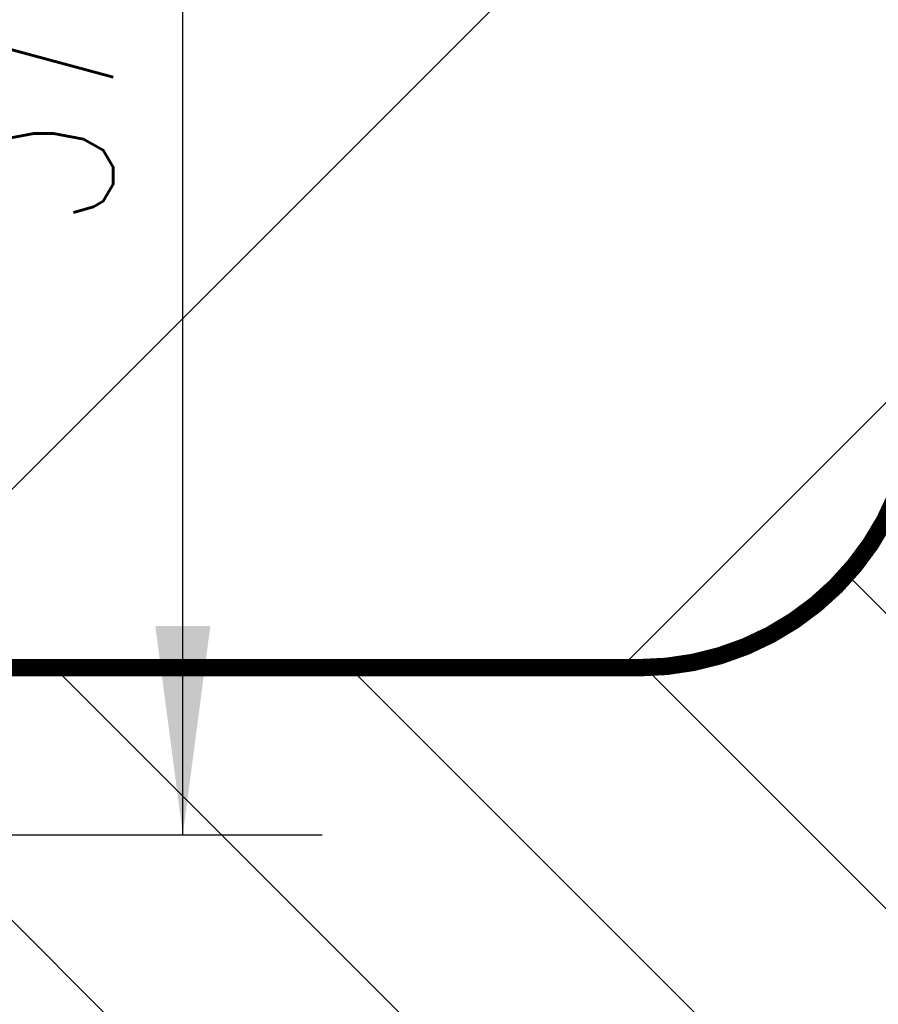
# Model space of a CAD drawing. Header units: inches. Extents: x 71 to 912, y 11 to 605.
# Tile 39 of 94: x 236 to 248, y 251 to 265. Entities that reach past the tile are written whole.
import ezdxf

# ---------------------------------------------------------------- set-up
doc = ezdxf.new("R2010")
doc.units = ezdxf.units.IN
doc.layers.add('1', color=7, linetype='Continuous')
doc.styles.add('CONVERTER_12', font='txt.shx', dxfattribs={"width": 0.63})

# ---------------------------------------------------------------- blocks, each defined once
blk = doc.blocks.new('E8021-96570_pcb__1', base_point=(115.5700000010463, 95.77000044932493))
at = {"layer": '1', "linetype": 'Continuous'}
h = blk.add_hatch(dxfattribs=at)
h.set_pattern_fill('_USER', color=1, angle=45, pattern_type=0)
h.set_pattern_definition([(45, (0, 0), (-0.7071067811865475, 0.7071067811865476), [])])
edge = h.paths.add_edge_path()
edge.add_line((697.2300000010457, 400.4000004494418), (673.2000000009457, 400.4000004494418))
edge.add_arc((673.2000000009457, 396.4000004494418), 4, 90, 180)
edge.add_line((669.2000000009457, 396.4000004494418), (669.2000000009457, 224.4000004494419))
edge.add_arc((673.2000000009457, 224.4000004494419), 4, 180, 270)
edge.add_line((673.2000000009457, 220.4000004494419), (697.2300000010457, 220.4000004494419))
edge.add_line((697.2300000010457, 220.4000004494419), (697.2300000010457, 95.77000044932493))
edge.add_line((697.2300000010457, 95.77000044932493), (413.9072226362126, 95.77000044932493))
edge.add_arc((406.4000000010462, 88.42891004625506), 10.5, 44.35896565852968, 135.6410343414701)
edge.add_line((398.8927773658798, 95.77000044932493), (316.7373705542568, 95.77000044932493))
edge.add_arc((308.3749708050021, 89.42017600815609), 10.50000000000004, 37.21050780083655, 142.7894921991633)
edge.add_line((300.0125710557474, 95.77000044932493), (115.5700000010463, 95.77000044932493))
edge.add_line((115.5700000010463, 95.77000044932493), (115.5700000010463, 220.4000004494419))
edge.add_line((115.5700000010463, 220.4000004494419), (139.6000000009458, 220.4000004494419))
edge.add_arc((139.6000000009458, 224.4000004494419), 4, 270, 360)
edge.add_line((143.6000000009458, 224.4000004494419), (143.6000000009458, 396.4000004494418))
edge.add_arc((139.6000000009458, 396.4000004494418), 4, 0, 90)
edge.add_line((139.6000000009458, 400.4000004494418), (115.5700000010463, 400.4000004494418))
edge.add_line((115.5700000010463, 400.4000004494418), (115.5700000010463, 525.0300004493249))
edge.add_line((115.5700000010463, 525.0300004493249), (300.0127332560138, 525.0300004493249))
edge.add_arc((308.3750000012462, 531.3800000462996), 10.49999999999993, 217.2117079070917, 322.7882920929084)
edge.add_line((316.7372667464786, 525.0300004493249), (325.2327773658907, 525.0300004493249))
edge.add_arc((332.7400000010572, 532.3710908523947), 10.49999999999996, 224.358965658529, 315.6410343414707)
edge.add_line((340.2472226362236, 525.0300004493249), (472.5527773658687, 525.0300004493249))
edge.add_arc((480.0600000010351, 532.3710908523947), 10.49999999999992, 224.3589656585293, 315.6410343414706)
edge.add_line((487.5672226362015, 525.0300004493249), (697.2300000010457, 525.0300004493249))
edge.add_line((697.2300000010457, 525.0300004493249), (697.2300000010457, 400.4000004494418))
edge = h.paths.add_edge_path(flags=16)
edge.add_arc((188.9200000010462, 477.2200004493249), 4, 270, 360)
edge.add_line((192.9200000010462, 477.2200004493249), (192.9200000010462, 514.2200004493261))
edge.add_arc((188.9200000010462, 514.2200004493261), 4, 0, 90)
edge.add_line((188.9200000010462, 518.2200004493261), (181.9200000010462, 518.2200004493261))
edge.add_arc((181.9200000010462, 514.2200004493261), 4, 90, 180)
edge.add_line((177.9200000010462, 514.2200004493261), (177.9200000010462, 477.2200004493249))
edge.add_arc((181.9200000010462, 477.2200004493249), 4, 180, 270)
edge.add_line((181.9200000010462, 473.2200004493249), (188.9200000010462, 473.2200004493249))
edge = h.paths.add_edge_path(flags=16)
edge.add_arc((336.2400000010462, 514.2200004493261), 4, 0, 90)
edge.add_line((336.2400000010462, 518.2200004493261), (329.2400000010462, 518.2200004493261))
edge.add_arc((329.2400000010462, 514.2200004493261), 4, 90, 180)
edge.add_line((325.2400000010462, 514.2200004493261), (325.2400000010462, 477.2200004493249))
edge.add_arc((329.2400000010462, 477.2200004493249), 4, 180, 270)
edge.add_line((329.2400000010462, 473.2200004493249), (336.2400000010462, 473.2200004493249))
edge.add_arc((336.2400000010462, 477.2200004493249), 4, 270, 360)
edge.add_line((340.2400000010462, 477.2200004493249), (340.2400000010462, 514.2200004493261))
edge = h.paths.add_edge_path(flags=16)
edge.add_arc((181.9200000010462, 143.5800004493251), 4, 90, 180)
edge.add_line((177.9200000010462, 143.5800004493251), (177.9200000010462, 106.5800004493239))
edge.add_arc((181.9200000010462, 106.5800004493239), 4, 180, 270)
edge.add_line((181.9200000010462, 102.5800004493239), (188.9200000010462, 102.5800004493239))
edge.add_arc((188.9200000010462, 106.5800004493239), 4, 270, 360)
edge.add_line((192.9200000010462, 106.5800004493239), (192.9200000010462, 143.5800004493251))
edge.add_arc((188.9200000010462, 143.5800004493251), 4, 0, 90)
edge.add_line((188.9200000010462, 147.5800004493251), (181.9200000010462, 147.5800004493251))
edge = h.paths.add_edge_path(flags=16)
edge.add_arc((336.2400000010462, 106.5800004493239), 4, 270, 360)
edge.add_line((340.2400000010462, 106.5800004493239), (340.2400000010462, 143.5800004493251))
edge.add_arc((336.2400000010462, 143.5800004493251), 4, 0, 90)
edge.add_line((336.2400000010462, 147.5800004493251), (329.2400000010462, 147.5800004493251))
edge.add_arc((329.2400000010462, 143.5800004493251), 4, 90, 180)
edge.add_line((325.2400000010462, 143.5800004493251), (325.2400000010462, 106.5800004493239))
edge.add_arc((329.2400000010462, 106.5800004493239), 4, 180, 270)
edge.add_line((329.2400000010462, 102.5800004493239), (336.2400000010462, 102.5800004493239))
edge = h.paths.add_edge_path(flags=16)
edge.add_arc((483.5600000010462, 514.2200004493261), 4, 0, 90)
edge.add_line((483.5600000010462, 518.2200004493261), (476.5600000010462, 518.2200004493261))
edge.add_arc((476.5600000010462, 514.2200004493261), 4, 90, 180)
edge.add_line((472.5600000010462, 514.2200004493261), (472.5600000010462, 477.2200004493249))
edge.add_arc((476.5600000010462, 477.2200004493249), 4, 180, 270)
edge.add_line((476.5600000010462, 473.2200004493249), (483.5600000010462, 473.2200004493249))
edge.add_arc((483.5600000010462, 477.2200004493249), 4, 270, 360)
edge.add_line((487.5600000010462, 477.2200004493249), (487.5600000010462, 514.2200004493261))
edge = h.paths.add_edge_path(flags=16)
edge.add_arc((630.8800000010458, 477.2200004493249), 4, 270, 360)
edge.add_line((634.8800000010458, 477.2200004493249), (634.8800000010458, 514.2200004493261))
edge.add_arc((630.8800000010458, 514.2200004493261), 4, 0, 90)
edge.add_line((630.8800000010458, 518.2200004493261), (623.8800000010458, 518.2200004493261))
edge.add_arc((623.8800000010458, 514.2200004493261), 4, 90, 180)
edge.add_line((619.8800000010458, 514.2200004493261), (619.8800000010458, 477.2200004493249))
edge.add_arc((623.8800000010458, 477.2200004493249), 4, 180, 270)
edge.add_line((623.8800000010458, 473.2200004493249), (630.8800000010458, 473.2200004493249))
edge = h.paths.add_edge_path(flags=16)
edge.add_arc((483.5600000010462, 143.5800004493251), 4, 0, 90)
edge.add_line((483.5600000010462, 147.5800004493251), (476.5600000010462, 147.5800004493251))
edge.add_arc((476.5600000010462, 143.5800004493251), 4, 90, 180)
edge.add_line((472.5600000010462, 143.5800004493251), (472.5600000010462, 106.5800004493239))
edge.add_arc((476.5600000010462, 106.5800004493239), 4, 180, 270)
edge.add_line((476.5600000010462, 102.5800004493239), (483.5600000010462, 102.5800004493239))
edge.add_arc((483.5600000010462, 106.5800004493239), 4, 270, 360)
edge.add_line((487.5600000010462, 106.5800004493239), (487.5600000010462, 143.5800004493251))
edge = h.paths.add_edge_path(flags=16)
edge.add_arc((630.8800000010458, 106.5800004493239), 4, 270, 360)
edge.add_line((634.8800000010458, 106.5800004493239), (634.8800000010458, 143.5800004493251))
edge.add_arc((630.8800000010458, 143.5800004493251), 4, 0, 90)
edge.add_line((630.8800000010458, 147.5800004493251), (623.8800000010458, 147.5800004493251))
edge.add_arc((623.8800000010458, 143.5800004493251), 4, 90, 180)
edge.add_line((619.8800000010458, 143.5800004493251), (619.8800000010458, 106.5800004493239))
edge.add_arc((623.8800000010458, 106.5800004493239), 4, 180, 270)
edge.add_line((623.8800000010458, 102.5800004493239), (630.8800000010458, 102.5800004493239))
edge = h.paths.add_edge_path(flags=16)
edge.add_line((416.7300000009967, 220.6000004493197), (396.0700000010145, 220.600000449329))
edge.add_line((396.0700000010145, 220.600000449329), (396.0700000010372, 199.260000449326))
edge.add_line((396.0700000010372, 199.260000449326), (396.0700000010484, 106.5800004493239))
edge.add_arc((392.0700000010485, 106.5800004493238), 3.999999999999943, -89.9999999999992, 7.958078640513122e-13, ccw=False)
edge.add_line((392.0700000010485, 102.5800004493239), (347.0700000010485, 102.5800004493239))
edge.add_arc((347.070000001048, 106.5800004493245), 4.000000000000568, 180.0000000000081, 270.00000000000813, ccw=False)
edge.add_line((343.0700000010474, 106.5800004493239), (343.0700000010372, 199.260000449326))
edge.add_line((343.0700000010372, 199.260000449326), (343.0700000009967, 220.6000004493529))
edge.add_line((343.0700000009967, 220.6000004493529), (322.4100000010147, 220.6000004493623))
edge.add_line((322.4100000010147, 220.6000004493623), (322.4100000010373, 199.260000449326))
edge.add_line((322.4100000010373, 199.260000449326), (322.4100000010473, 106.5800004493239))
edge.add_arc((318.4100000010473, 106.5800004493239), 4, 270, 360, ccw=False)
edge.add_line((318.4100000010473, 102.5800004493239), (273.4100000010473, 102.5800004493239))
edge.add_arc((273.4100000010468, 106.5800004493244), 4.000000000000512, 180.0000000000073, 270.00000000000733, ccw=False)
edge.add_line((269.4100000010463, 106.5800004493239), (269.4100000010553, 199.260000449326))
edge.add_line((269.4100000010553, 199.260000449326), (269.4100000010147, 220.6000004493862))
edge.add_line((269.4100000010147, 220.6000004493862), (248.7500000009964, 220.6000004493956))
edge.add_line((248.7500000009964, 220.6000004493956), (248.750000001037, 199.260000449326))
edge.add_line((248.750000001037, 199.260000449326), (248.7500000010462, 106.5800004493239))
edge.add_arc((244.7500000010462, 106.5800004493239), 4, 270, 360, ccw=False)
edge.add_line((244.7500000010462, 102.5800004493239), (199.7500000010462, 102.5800004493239))
edge.add_arc((199.7500000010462, 106.5800004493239), 4, 180, 270, ccw=False)
edge.add_line((195.7500000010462, 106.5800004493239), (195.750000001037, 199.260000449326))
edge.add_line((195.750000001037, 199.260000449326), (195.7500000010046, 220.6000004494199))
edge.add_line((195.7500000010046, 220.6000004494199), (175.0900000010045, 220.6000004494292))
edge.add_line((175.0900000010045, 220.6000004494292), (175.0900000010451, 199.260000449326))
edge.add_line((175.0900000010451, 199.260000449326), (175.0900000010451, 106.5800004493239))
edge.add_arc((171.0900000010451, 106.5800004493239), 4, 270, 360, ccw=False)
edge.add_line((171.0900000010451, 102.5800004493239), (126.0900000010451, 102.5800004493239))
edge.add_arc((126.0900000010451, 106.5800004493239), 4, 180, 270, ccw=False)
edge.add_line((122.0900000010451, 106.5800004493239), (122.0900000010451, 199.260000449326))
edge.add_arc((126.0900000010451, 199.260000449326), 4, 90, 180, ccw=False)
edge.add_line((126.0900000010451, 203.260000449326), (147.7900000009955, 203.260000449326))
edge.add_line((147.7900000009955, 203.260000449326), (147.7900000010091, 233.4000004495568))
edge.add_line((147.7900000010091, 233.4000004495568), (147.7900000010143, 245.0000004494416))
edge.add_line((147.7900000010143, 245.0000004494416), (147.7900000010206, 258.8000004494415))
edge.add_line((147.7900000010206, 258.8000004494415), (147.7900000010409, 304.0000004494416))
edge.add_line((147.7900000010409, 304.0000004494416), (147.7900000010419, 305.8318607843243))
edge.add_arc((150.7900000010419, 305.8318607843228), 2.999999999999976, 130.4160598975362, 179.9999999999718, ccw=False)
edge.add_arc((146.9000000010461, 310.4000004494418), 2.99999999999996, 49.583940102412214, 310.41605989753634, ccw=False)
edge.add_arc((150.7900000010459, 314.9681401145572), 2.999999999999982, 179.9999999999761, 229.5839401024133, ccw=False)
edge.add_line((147.7900000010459, 314.9681401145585), (147.7900000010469, 316.8000004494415))
edge.add_line((147.7900000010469, 316.8000004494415), (147.7900000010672, 362.0000004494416))
edge.add_line((147.7900000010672, 362.0000004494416), (147.7900000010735, 375.8000004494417))
edge.add_line((147.7900000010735, 375.8000004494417), (147.7900000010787, 387.4000004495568))
edge.add_line((147.7900000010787, 387.4000004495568), (147.7900000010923, 417.540000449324))
edge.add_line((147.7900000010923, 417.540000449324), (126.0900000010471, 417.540000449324))
edge.add_arc((126.0900000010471, 421.540000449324), 4, 180, 270, ccw=False)
edge.add_line((122.0900000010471, 421.540000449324), (122.0900000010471, 514.2200004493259))
edge.add_arc((126.0900000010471, 514.2200004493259), 4, 90, 180, ccw=False)
edge.add_line((126.0900000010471, 518.2200004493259), (171.0900000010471, 518.2200004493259))
edge.add_arc((171.0900000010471, 514.2200004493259), 4, 0, 90, ccw=False)
edge.add_line((175.0900000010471, 514.2200004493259), (175.0900000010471, 421.540000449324))
edge.add_line((175.0900000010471, 421.540000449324), (175.0900000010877, 400.2000004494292))
edge.add_line((175.0900000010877, 400.2000004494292), (195.7500000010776, 400.2000004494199))
edge.add_line((195.7500000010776, 400.2000004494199), (195.7500000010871, 421.540000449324))
edge.add_line((195.7500000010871, 421.540000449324), (195.7500000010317, 514.2200004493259))
edge.add_arc((199.7500000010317, 514.2200004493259), 4, 90, 180, ccw=False)
edge.add_line((199.7500000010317, 518.2200004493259), (244.7500000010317, 518.2200004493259))
edge.add_arc((244.7500000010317, 514.2200004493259), 4, 0, 90, ccw=False)
edge.add_line((248.7500000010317, 514.2200004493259), (248.750000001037, 421.540000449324))
edge.add_line((248.750000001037, 421.540000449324), (248.7500000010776, 400.2000004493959))
edge.add_line((248.7500000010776, 400.2000004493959), (269.4100000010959, 400.2000004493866))
edge.add_line((269.4100000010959, 400.2000004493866), (269.4100000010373, 421.540000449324))
edge.add_line((269.4100000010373, 421.540000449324), (269.4100000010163, 514.2200004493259))
edge.add_arc((273.4100000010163, 514.2200004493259), 4, 90, 180, ccw=False)
edge.add_line((273.4100000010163, 518.2200004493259), (318.4100000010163, 518.2200004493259))
edge.add_arc((318.4100000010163, 514.2200004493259), 4, 0, 90, ccw=False)
edge.add_line((322.4100000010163, 514.2200004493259), (322.4100000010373, 421.540000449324))
edge.add_line((322.4100000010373, 421.540000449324), (322.4100000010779, 400.2000004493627))
edge.add_line((322.4100000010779, 400.2000004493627), (343.0700000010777, 400.2000004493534))
edge.add_line((343.0700000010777, 400.2000004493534), (343.0700000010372, 421.540000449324))
edge.add_line((343.0700000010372, 421.540000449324), (343.0700000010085, 514.2200004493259))
edge.add_arc((347.0700000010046, 514.2200004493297), 3.999999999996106, 90.00000000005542, 180.0000000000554, ccw=False)
edge.add_line((347.0700000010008, 518.2200004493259), (392.0700000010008, 518.2200004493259))
edge.add_arc((392.0700000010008, 514.2200004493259), 4, 0, 90, ccw=False)
edge.add_line((396.0700000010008, 514.2200004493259), (396.0700000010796, 421.540000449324))
edge.add_line((396.0700000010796, 421.540000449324), (396.0700000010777, 400.2000004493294))
edge.add_line((396.0700000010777, 400.2000004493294), (416.7300000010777, 400.2000004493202))
edge.add_line((416.7300000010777, 400.2000004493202), (416.7300000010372, 421.540000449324))
edge.add_line((416.7300000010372, 421.540000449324), (416.7300000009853, 514.2200004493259))
edge.add_arc((420.7300000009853, 514.2200004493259), 4, 90, 180, ccw=False)
edge.add_line((420.7300000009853, 518.2200004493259), (465.7300000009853, 518.2200004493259))
edge.add_arc((465.7300000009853, 514.2200004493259), 4, 0, 90, ccw=False)
edge.add_line((469.7300000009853, 514.2200004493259), (469.7300000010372, 421.540000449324))
edge.add_line((469.7300000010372, 421.540000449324), (469.7300000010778, 400.2000004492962))
edge.add_line((469.7300000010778, 400.2000004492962), (490.3900000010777, 400.2000004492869))
edge.add_line((490.3900000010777, 400.2000004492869), (490.3900000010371, 421.540000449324))
edge.add_line((490.3900000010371, 421.540000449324), (490.3900000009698, 514.2200004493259))
edge.add_arc((494.3900000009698, 514.2200004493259), 4, 90, 180, ccw=False)
edge.add_line((494.3900000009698, 518.2200004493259), (539.3900000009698, 518.2200004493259))
edge.add_arc((539.3900000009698, 514.2200004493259), 4, 0, 90, ccw=False)
edge.add_line((543.3900000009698, 514.2200004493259), (543.3900000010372, 421.540000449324))
edge.add_line((543.3900000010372, 421.540000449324), (543.3900000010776, 400.2000004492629))
edge.add_line((543.3900000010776, 400.2000004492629), (564.0500000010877, 400.2000004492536))
edge.add_line((564.0500000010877, 400.2000004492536), (564.0500000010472, 421.540000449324))
edge.add_line((564.0500000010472, 421.540000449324), (564.0500000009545, 514.2200004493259))
edge.add_arc((568.0500000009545, 514.2200004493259), 4, 90, 180, ccw=False)
edge.add_line((568.0500000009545, 518.2200004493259), (613.0500000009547, 518.2200004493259))
edge.add_arc((613.0500000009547, 514.2200004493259), 4, 0, 90, ccw=False)
edge.add_line((617.0500000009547, 514.2200004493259), (617.0500000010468, 421.540000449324))
edge.add_line((617.0500000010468, 421.540000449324), (617.0500000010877, 400.200000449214))
edge.add_line((617.0500000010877, 400.200000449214), (637.7100000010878, 400.2000004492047))
edge.add_line((637.7100000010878, 400.2000004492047), (637.7100000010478, 421.540000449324))
edge.add_line((637.7100000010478, 421.540000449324), (637.7100000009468, 514.2200004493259))
edge.add_arc((641.7100000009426, 514.2200004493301), 3.999999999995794, 90.00000000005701, 180.0000000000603, ccw=False)
edge.add_line((641.7100000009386, 518.2200004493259), (686.7100000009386, 518.2200004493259))
edge.add_arc((686.7100000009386, 514.2200004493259), 4, 0, 90, ccw=False)
edge.add_line((690.7100000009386, 514.2200004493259), (690.7100000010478, 421.540000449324))
edge.add_arc((686.7100000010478, 421.540000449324), 4, 269.9999999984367, 360, ccw=False)
edge.add_line((686.7100000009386, 417.540000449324), (665.0100000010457, 417.540000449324))
edge.add_line((665.0100000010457, 417.540000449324), (665.0100000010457, 387.4000004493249))
edge.add_line((665.0100000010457, 387.4000004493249), (665.0100000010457, 375.8000004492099))
edge.add_line((665.0100000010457, 375.8000004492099), (665.0100000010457, 362.0000004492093))
edge.add_line((665.0100000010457, 362.0000004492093), (665.0100000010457, 317.8000004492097))
edge.add_line((665.0100000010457, 317.8000004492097), (665.0100000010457, 314.968140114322))
edge.add_arc((662.0100000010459, 314.9681401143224), 2.999999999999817, 310.4160598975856, 359.9999999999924, ccw=False)
edge.add_arc((665.9000000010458, 310.4000004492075), 2.999999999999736, -130.4160598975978, 130.4160598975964, ccw=False)
edge.add_arc((662.0100000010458, 305.8318607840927), 2.999999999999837, 6.480149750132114e-12, 49.583940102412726, ccw=False)
edge.add_line((665.0100000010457, 305.831860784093), (665.0100000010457, 303.0000004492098))
edge.add_line((665.0100000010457, 303.0000004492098), (665.0100000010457, 258.8000004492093))
edge.add_line((665.0100000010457, 258.8000004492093), (665.0100000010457, 245.0000004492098))
edge.add_line((665.0100000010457, 245.0000004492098), (665.0100000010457, 233.400000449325))
edge.add_line((665.0100000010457, 233.400000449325), (665.0100000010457, 203.260000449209))
edge.add_line((665.0100000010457, 203.260000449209), (686.7100000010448, 203.260000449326))
edge.add_arc((686.7100000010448, 199.260000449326), 4, 0, 90, ccw=False)
edge.add_line((690.7100000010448, 199.260000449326), (690.7100000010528, 106.5800004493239))
edge.add_arc((686.7100000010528, 106.5800004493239), 4, 270, 360, ccw=False)
edge.add_line((686.7100000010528, 102.5800004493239), (641.7100000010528, 102.5800004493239))
edge.add_arc((641.7100000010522, 106.5800004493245), 4.000000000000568, 180.0000000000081, 270.00000000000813, ccw=False)
edge.add_line((637.7100000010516, 106.5800004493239), (637.7100000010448, 199.260000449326))
edge.add_line((637.7100000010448, 199.260000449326), (637.7100000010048, 220.6000004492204))
edge.add_line((637.7100000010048, 220.6000004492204), (617.0500000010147, 220.6000004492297))
edge.add_line((617.0500000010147, 220.6000004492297), (617.0500000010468, 199.260000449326))
edge.add_line((617.0500000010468, 199.260000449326), (617.0500000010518, 106.5800004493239))
edge.add_arc((613.0500000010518, 106.5800004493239), 4, 270, 360, ccw=False)
edge.add_line((613.0500000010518, 102.5800004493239), (568.0500000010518, 102.5800004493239))
edge.add_arc((568.0500000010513, 106.5800004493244), 4.000000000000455, 180.0000000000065, 270.0000000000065, ccw=False)
edge.add_line((564.0500000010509, 106.5800004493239), (564.0500000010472, 199.260000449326))
edge.add_line((564.0500000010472, 199.260000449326), (564.0500000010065, 220.6000004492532))
edge.add_line((564.0500000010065, 220.6000004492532), (543.3900000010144, 220.6000004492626))
edge.add_line((543.3900000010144, 220.6000004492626), (543.3900000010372, 199.260000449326))
edge.add_line((543.3900000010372, 199.260000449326), (543.3900000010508, 106.5800004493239))
edge.add_arc((539.3900000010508, 106.5800004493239), 4, 270, 360, ccw=False)
edge.add_line((539.3900000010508, 102.5800004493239), (494.3900000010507, 102.5800004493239))
edge.add_arc((494.3900000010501, 106.5800004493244), 4.00000000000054, 180.0000000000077, 270.00000000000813, ccw=False)
edge.add_line((490.3900000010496, 106.5800004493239), (490.3900000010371, 199.260000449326))
edge.add_line((490.3900000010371, 199.260000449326), (490.3900000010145, 220.6000004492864))
edge.add_line((490.3900000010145, 220.6000004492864), (469.7300000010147, 220.6000004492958))
edge.add_line((469.7300000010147, 220.6000004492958), (469.7300000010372, 199.260000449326))
edge.add_line((469.7300000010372, 199.260000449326), (469.7300000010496, 106.5800004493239))
edge.add_arc((465.7300000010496, 106.5800004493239), 4, 270, 360, ccw=False)
edge.add_line((465.7300000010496, 102.5800004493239), (420.7300000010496, 102.5800004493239))
edge.add_arc((420.730000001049, 106.5800004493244), 4.00000000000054, 180.0000000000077, 270.00000000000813, ccw=False)
edge.add_line((416.7300000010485, 106.5800004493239), (416.7300000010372, 199.260000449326))
edge.add_line((416.7300000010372, 199.260000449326), (416.7300000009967, 220.6000004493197))
edge = h.paths.add_edge_path(flags=16)
edge.add_arc((118.7900000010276, 508.5200004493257), 3, 0, 360)
edge = h.paths.add_edge_path(flags=16)
edge.add_arc((185.4200000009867, 467.8800004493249), 3, 0, 360)
edge = h.paths.add_edge_path(flags=16)
edge.add_arc((118.7900000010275, 412.400000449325), 3, 0, 360)
edge = h.paths.add_edge_path(flags=16)
edge.add_arc((185.4200000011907, 408.4700000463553), 8, 0, 360)
edge = h.paths.add_edge_path(flags=16)
edge.add_arc((266.1100000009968, 508.5200004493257), 3, 0, 360)
edge = h.paths.add_edge_path(flags=16)
edge.add_arc((332.7400000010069, 467.8800004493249), 3, 0, 360)
edge = h.paths.add_edge_path(flags=16)
edge.add_arc((266.1100000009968, 412.400000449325), 3, 0, 360)
edge = h.paths.add_edge_path(flags=16)
edge.add_arc((118.7900000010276, 208.4000004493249), 3, 0, 360)
edge = h.paths.add_edge_path(flags=16)
edge.add_arc((185.4200000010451, 152.920000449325), 3, 0, 360)
edge = h.paths.add_edge_path(flags=16)
edge.add_arc((118.7900000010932, 105.280000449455), 1.509999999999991, 0, 360)
edge = h.paths.add_edge_path(flags=16)
edge.add_arc((118.7900000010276, 112.2800004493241), 3, 0, 360)
edge = h.paths.add_edge_path(flags=16)
edge.add_arc((266.1100000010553, 208.4000004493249), 3, 0, 360)
edge = h.paths.add_edge_path(flags=16)
edge.add_arc((266.1100000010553, 112.2800004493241), 3, 0, 360)
edge = h.paths.add_edge_path(flags=16)
edge.add_arc((332.7400000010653, 152.920000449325), 3, 0, 360)
edge = h.paths.add_edge_path(flags=16)
edge.add_arc((413.4300000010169, 508.5200004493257), 3, 0, 360)
edge = h.paths.add_edge_path(flags=16)
edge.add_arc((406.3999708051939, 514.4001760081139), 6, 0, 360)
edge = h.paths.add_edge_path(flags=16)
edge.add_arc((546.6900000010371, 508.5200004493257), 3, 0, 360)
edge = h.paths.add_edge_path(flags=16)
edge.add_arc((480.0600000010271, 467.8800004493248), 3, 0, 360)
edge = h.paths.add_edge_path(flags=16)
edge.add_arc((546.6900000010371, 412.400000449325), 3, 0, 360)
edge = h.paths.add_edge_path(flags=16)
edge.add_arc((413.4300000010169, 412.400000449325), 3, 0, 360)
edge = h.paths.add_edge_path(flags=16)
edge.add_arc((694.0100000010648, 508.5200004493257), 3, 0, 360)
edge = h.paths.add_edge_path(flags=16)
edge.add_arc((627.3800000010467, 467.8800004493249), 3, 0, 360)
edge = h.paths.add_edge_path(flags=16)
edge.add_arc((694.0100000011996, 515.5200004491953), 1.510000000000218, 0, 360)
edge = h.paths.add_edge_path(flags=16)
edge.add_arc((627.3800000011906, 408.4700000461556), 8, 0, 360)
edge = h.paths.add_edge_path(flags=16)
edge.add_arc((694.0100000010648, 412.400000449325), 3, 0, 360)
edge = h.paths.add_edge_path(flags=16)
edge.add_arc((546.6900000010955, 208.4000004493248), 3, 0, 360)
edge = h.paths.add_edge_path(flags=16)
edge.add_arc((413.4300000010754, 208.4000004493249), 3, 0, 360)
edge = h.paths.add_edge_path(flags=16)
edge.add_arc((406.400000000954, 106.4000004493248), 6, 0, 360)
edge = h.paths.add_edge_path(flags=16)
edge.add_arc((413.4300000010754, 112.2800004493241), 3, 0, 360)
edge = h.paths.add_edge_path(flags=16)
edge.add_arc((406.3999708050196, 127.9001760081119), 8, 0, 360)
edge = h.paths.add_edge_path(flags=16)
edge.add_arc((480.0600000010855, 152.9200004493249), 3, 0, 360)
edge = h.paths.add_edge_path(flags=16)
edge.add_arc((546.6900000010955, 112.2800004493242), 3, 0, 360)
edge = h.paths.add_edge_path(flags=16)
edge.add_arc((694.0100000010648, 208.4000004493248), 3, 0, 360)
edge = h.paths.add_edge_path(flags=16)
edge.add_arc((627.3800000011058, 152.9200004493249), 3, 0, 360)
edge = h.paths.add_edge_path(flags=16)
edge.add_arc((694.0100000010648, 112.280000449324), 3, 0, 360)
h = blk.add_hatch(dxfattribs=at)
h.set_pattern_fill('_USER', color=6, scale=8, angle=45, pattern_type=0)
h.set_pattern_definition([(45, (0, 0), (-5.65685424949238, 5.656854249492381), [])])
edge = h.paths.add_edge_path()
edge.add_line((248.7500000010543, 303.0000004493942), (248.7500000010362, 300.4000004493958))
edge.add_line((248.7500000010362, 300.4000004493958), (248.7500000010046, 265.400000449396))
edge.add_line((248.7500000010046, 265.400000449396), (248.7500000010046, 259.8000004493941))
edge.add_arc((244.7500000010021, 259.8000004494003), 4.000000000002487, 269.9999999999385, 359.99999999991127, ccw=False)
edge.add_line((244.7500000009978, 255.8000004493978), (234.9642970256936, 255.8000004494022))
edge.add_arc((234.964297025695, 258.8000004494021), 2.999999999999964, 219.4418020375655, 269.99999999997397, ccw=False)
edge.add_arc((228.3999996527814, 253.4000004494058), 5.500000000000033, 39.44180203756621, 132.4188620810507)
edge.add_line((224.6899996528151, 257.4602836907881), (224.6899996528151, 307.0000004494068))
edge.add_line((224.6899996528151, 307.0000004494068), (244.7500000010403, 307.0000004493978))
edge.add_arc((244.7500000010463, 303.0000004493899), 4.000000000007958, 6.178879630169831e-11, 90.00000000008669, ccw=False)
h = blk.add_hatch(dxfattribs=at)
h.set_pattern_fill('_USER', color=1, scale=3, angle=135, pattern_type=0)
h.set_pattern_definition([(135, (0, 0), (-2.121320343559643, -2.121320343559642), [])])
edge = h.paths.add_edge_path()
edge.add_arc((577.8357029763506, 258.8000004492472), 2.999999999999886, 269.9999999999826, 320.5581979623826)
edge.add_arc((584.4000003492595, 253.400000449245), 5.500000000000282, 47.58113791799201, 140.5581979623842, ccw=False)
edge.add_arc((584.4000003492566, 253.4000004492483), 5.499999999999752, 39.44180203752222, 47.58113791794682, ccw=False)
edge.add_arc((590.9642977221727, 258.8000004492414), 3.000000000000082, 219.4418020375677, 269.9999999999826)
edge.add_line((590.9642977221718, 255.8000004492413), (599.9418854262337, 255.8000004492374))
edge.add_arc((600.7100000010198, 252.9000004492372), 2.999999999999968, 104.8351115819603, 435.1648884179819)
edge.add_line((601.4781145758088, 255.8000004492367), (613.5100003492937, 255.8000004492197))
edge.add_line((613.5100003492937, 255.8000004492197), (625.3418854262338, 255.8000004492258))
edge.add_arc((626.1100000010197, 252.9000004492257), 2.999999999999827, 104.8351115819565, 435.1648884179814)
edge.add_line((626.8781145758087, 255.8000004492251), (638.9100003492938, 255.8000004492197))
edge.add_line((638.9100003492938, 255.8000004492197), (650.7418854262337, 255.8000004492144))
edge.add_arc((651.5100000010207, 252.9000004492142), 3.000000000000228, 104.8351115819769, 435.1648884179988)
edge.add_line((652.2781145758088, 255.8000004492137), (662.0100000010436, 255.8000004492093))
edge.add_arc((662.0100000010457, 258.8000004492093), 2.999999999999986, 269.9999999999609, 360)
edge.add_line((665.0100000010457, 258.8000004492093), (665.0100000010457, 245.0000004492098))
edge.add_arc((661.0100000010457, 245.0000004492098), 4, 0, 89.99999999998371)
edge.add_line((661.0100000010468, 249.0000004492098), (588.5821050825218, 249.0000004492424))
edge.add_arc((588.5821050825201, 246.0000004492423), 3.000000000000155, 89.99999999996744, 119.4729316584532)
edge.add_arc((584.4000003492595, 253.400000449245), 5.499999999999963, 240.527068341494, 299.4729316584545, ccw=False)
edge.add_arc((580.2178956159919, 246.0000004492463), 3.000000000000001, 60.52706834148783, 89.99999999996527)
edge.add_line((580.2178956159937, 249.0000004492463), (568.050000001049, 249.0000004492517))
edge.add_arc((568.0500000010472, 245.0000004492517), 4, 89.99999999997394, 180)
edge.add_line((564.0500000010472, 245.0000004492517), (564.0500000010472, 233.400000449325))
edge.add_arc((568.0500000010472, 233.400000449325), 4, 180, 270)
edge.add_line((568.0500000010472, 229.400000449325), (661.0100000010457, 229.400000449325))
edge.add_arc((661.0100000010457, 233.400000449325), 4, 270, 360)
edge.add_line((665.0100000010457, 233.400000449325), (665.0100000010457, 203.260000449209))
edge.add_line((665.0100000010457, 203.260000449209), (641.7100000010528, 203.260000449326))
edge.add_arc((641.7100000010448, 199.260000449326), 4, 89.99999999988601, 180)
edge.add_line((637.7100000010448, 199.260000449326), (637.7100000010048, 220.6000004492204))
edge.add_line((637.7100000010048, 220.6000004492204), (617.0500000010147, 220.6000004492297))
edge.add_line((617.0500000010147, 220.6000004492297), (617.0500000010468, 199.260000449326))
edge.add_arc((613.0500000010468, 199.260000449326), 4, 0, 90)
edge.add_line((613.0500000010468, 203.260000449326), (568.0500000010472, 203.260000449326))
edge.add_arc((568.0500000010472, 199.260000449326), 4, 90, 180)
edge.add_line((564.0500000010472, 199.260000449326), (564.0500000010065, 220.6000004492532))
edge.add_line((564.0500000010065, 220.6000004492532), (543.3900000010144, 220.6000004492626))
edge.add_line((543.3900000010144, 220.6000004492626), (543.3900000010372, 199.260000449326))
edge.add_arc((539.3900000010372, 199.260000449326), 4, 0, 90)
edge.add_line((539.3900000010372, 203.260000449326), (494.3900000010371, 203.260000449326))
edge.add_arc((494.3900000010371, 199.260000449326), 4, 90, 180)
edge.add_line((490.3900000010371, 199.260000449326), (490.3900000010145, 220.6000004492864))
edge.add_line((490.3900000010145, 220.6000004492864), (469.7300000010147, 220.6000004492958))
edge.add_line((469.7300000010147, 220.6000004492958), (469.7300000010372, 199.260000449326))
edge.add_arc((465.7300000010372, 199.260000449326), 4, 0, 90)
edge.add_line((465.7300000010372, 203.260000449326), (420.7300000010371, 203.260000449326))
edge.add_arc((420.7300000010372, 199.260000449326), 4, 90.00000000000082, 180)
edge.add_line((416.7300000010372, 199.260000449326), (416.7300000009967, 220.6000004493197))
edge.add_line((416.7300000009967, 220.6000004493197), (396.0700000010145, 220.600000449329))
edge.add_line((396.0700000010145, 220.600000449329), (396.0700000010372, 199.260000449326))
edge.add_arc((392.0700000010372, 199.260000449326), 4, 0, 90)
edge.add_line((392.0700000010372, 203.260000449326), (347.0700000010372, 203.260000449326))
edge.add_arc((347.0700000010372, 199.260000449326), 4, 90, 180)
edge.add_line((343.0700000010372, 199.260000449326), (343.0700000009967, 220.6000004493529))
edge.add_line((343.0700000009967, 220.6000004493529), (322.4100000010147, 220.6000004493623))
edge.add_line((322.4100000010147, 220.6000004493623), (322.4100000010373, 199.260000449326))
edge.add_arc((318.4100000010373, 199.260000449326), 4, 0, 90)
edge.add_line((318.4100000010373, 203.260000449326), (273.4100000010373, 203.260000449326))
edge.add_arc((273.4100000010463, 199.260000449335), 3.999999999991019, 90.00000000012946, 180.0000000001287)
edge.add_line((269.4100000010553, 199.260000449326), (269.4100000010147, 220.6000004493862))
edge.add_line((269.4100000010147, 220.6000004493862), (248.7500000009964, 220.6000004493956))
edge.add_line((248.7500000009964, 220.6000004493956), (248.750000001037, 199.260000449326))
edge.add_arc((244.750000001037, 199.260000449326), 4, 0, 90)
edge.add_line((244.750000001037, 203.260000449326), (199.7500000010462, 203.260000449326))
edge.add_arc((199.750000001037, 199.260000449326), 4, 89.9999999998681, 180)
edge.add_line((195.750000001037, 199.260000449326), (195.7500000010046, 220.6000004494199))
edge.add_line((195.7500000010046, 220.6000004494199), (175.0900000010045, 220.6000004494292))
edge.add_line((175.0900000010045, 220.6000004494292), (175.0900000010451, 199.260000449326))
edge.add_arc((171.0900000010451, 199.260000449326), 4, 0, 90.00000000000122)
edge.add_line((171.090000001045, 203.260000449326), (147.7900000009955, 203.260000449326))
edge.add_line((147.7900000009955, 203.260000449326), (147.7900000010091, 233.4000004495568))
edge.add_arc((151.7900000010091, 233.400000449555), 4, 179.9999999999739, 269.9999999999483)
edge.add_line((151.7900000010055, 229.400000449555), (244.7500000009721, 229.400000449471))
edge.add_arc((244.7500000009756, 233.400000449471), 4, 269.9999999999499, 359.9999999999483)
edge.add_line((248.7500000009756, 233.4000004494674), (248.7500000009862, 245.0000004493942))
edge.add_arc((244.7500000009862, 245.0000004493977), 4, 359.9999999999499, 449.9999999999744)
edge.add_line((244.750000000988, 249.0000004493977), (232.5821043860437, 249.0000004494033))
edge.add_arc((232.5821043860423, 246.0000004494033), 3, 89.99999999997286, 119.4729316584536)
edge.add_arc((228.3999996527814, 253.4000004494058), 5.500000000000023, 240.5270683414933, 299.4729316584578, ccw=False)
edge.add_arc((224.2178949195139, 246.000000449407), 3.000000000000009, 60.52706834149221, 89.99999999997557)
edge.add_line((224.2178949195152, 249.000000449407), (151.7900000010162, 249.0000004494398))
edge.add_arc((151.7900000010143, 245.0000004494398), 4, 89.99999999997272, 179.9999999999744)
edge.add_line((147.7900000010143, 245.0000004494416), (147.7900000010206, 258.8000004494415))
edge.add_arc((150.7900000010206, 258.8000004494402), 3.000000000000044, 179.9999999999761, 269.9999999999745)
edge.add_line((150.7900000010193, 255.8000004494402), (160.5218854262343, 255.8000004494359))
edge.add_arc((161.2900000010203, 252.9000004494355), 3.000000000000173, 104.8351115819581, 435.1648884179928)
edge.add_line((162.0581145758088, 255.8000004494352), (173.8899996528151, 255.8000004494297))
edge.add_line((173.8899996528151, 255.8000004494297), (185.921885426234, 255.8000004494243))
edge.add_arc((186.6900000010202, 252.9000004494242), 2.999999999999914, 104.8351115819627, 435.1648884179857)
edge.add_line((187.458114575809, 255.8000004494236), (199.2899996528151, 255.8000004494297))
edge.add_line((199.2899996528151, 255.8000004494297), (211.3218854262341, 255.8000004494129))
edge.add_arc((212.0900000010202, 252.9000004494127), 3.000000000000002, 104.8351115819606, 435.1648884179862)
edge.add_line((212.858114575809, 255.8000004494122), (221.8357022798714, 255.8000004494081))
edge.add_arc((221.8357022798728, 258.8000004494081), 3.000000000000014, 269.999999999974, 320.5581979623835)
edge.add_arc((228.3999996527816, 253.4000004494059), 5.500000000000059, 132.4188620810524, 140.5581979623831, ccw=False)
edge.add_arc((228.3999996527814, 253.4000004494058), 5.500000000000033, 39.44180203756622, 132.4188620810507, ccw=False)
edge.add_arc((234.964297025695, 258.8000004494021), 2.999999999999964, 219.4418020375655, 269.999999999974)
edge.add_line((234.9642970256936, 255.8000004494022), (244.7500000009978, 255.8000004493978))
edge.add_arc((244.7500000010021, 259.8000004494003), 4.000000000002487, 269.9999999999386, 359.9999999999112)
edge.add_line((248.7500000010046, 259.8000004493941), (248.7500000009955, 255.400000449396))
edge.add_line((248.7500000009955, 255.400000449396), (264.7000000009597, 255.400000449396))
edge.add_line((264.7000000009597, 255.400000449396), (264.7000000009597, 228.4000004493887))
edge.add_arc((269.2000000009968, 228.4000004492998), 4.500000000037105, 179.9999999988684, 269.9999999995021)
edge.add_line((269.2000000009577, 223.9000004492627), (543.6000000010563, 223.9000004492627))
edge.add_arc((543.6000000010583, 228.4000004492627), 4.5, 269.999999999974, 359.9999999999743)
edge.add_line((548.1000000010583, 228.4000004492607), (548.1000000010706, 255.4000004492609))
edge.add_line((548.1000000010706, 255.4000004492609), (564.0500000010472, 255.4000004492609))
edge.add_line((564.0500000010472, 255.4000004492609), (564.0500000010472, 259.8000004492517))
edge.add_arc((568.0500000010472, 259.8000004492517), 3.999999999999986, 180, 269.999999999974)
edge.add_line((568.0500000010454, 255.8000004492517), (577.8357029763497, 255.8000004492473))
at = {"color": 3, "linetype": 'Continuous', "const_width": 0.25}
blk.add_lwpolyline([(244.7500000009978, 255.8000004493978, 0.41421356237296), (248.7500000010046, 259.8000004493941, 0.41421356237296)], format="xyb", dxfattribs=at)
blk.add_lwpolyline([(244.7500000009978, 255.8000004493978), (234.9642970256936, 255.8000004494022)], dxfattribs=at)
blk = doc.blocks.new('E8021-96570__2', base_point=(115.5700000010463, 95.77000044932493))
blk.add_blockref('E8021-96570_pcb__1', (115.5700000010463, 95.77000044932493))
blk = doc.blocks.new('*D100')
at = {"layer": '1', "color": 3, "linetype": 'Continuous'}
for p, q in [((238.194149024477, 253.4000004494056), (238.194149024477, 265.2511691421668)), ((229.3999996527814, 253.4000004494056), (240.194149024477, 253.4000004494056))]:
    blk.add_line(p, q, dxfattribs=at)
at = {"layer": '1', "color": 3}
blk.add_solid([(237.7991915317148, 256.4000004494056), (238.5891065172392, 256.4000004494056), (238.194149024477, 253.4000004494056)], dxfattribs=at)
at = {"layer": '1', "color": 3, "insert": (237.194149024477, 262.1011691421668), "char_height": 3, "attachment_point": 7, "rotation": 90, "line_spacing_factor": 0.60024009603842, "style": 'CONVERTER_12'}
blk.add_mtext('57', dxfattribs=at)
blk = doc.blocks.new('Front2', base_point=(406.400000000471, 310.4000000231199))
blk.add_blockref('E8021-96570__2', (115.5700000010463, 95.77000044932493))
at = {"layer": '1'}
blk.add_blockref('*D100', (0, 0), dxfattribs=at)

msp = doc.modelspace()

# ---------------------------------------------------------------- block references
msp.add_blockref('Front2', (406.400000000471, 310.4000000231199))

doc.saveas('drawing.dxf')
